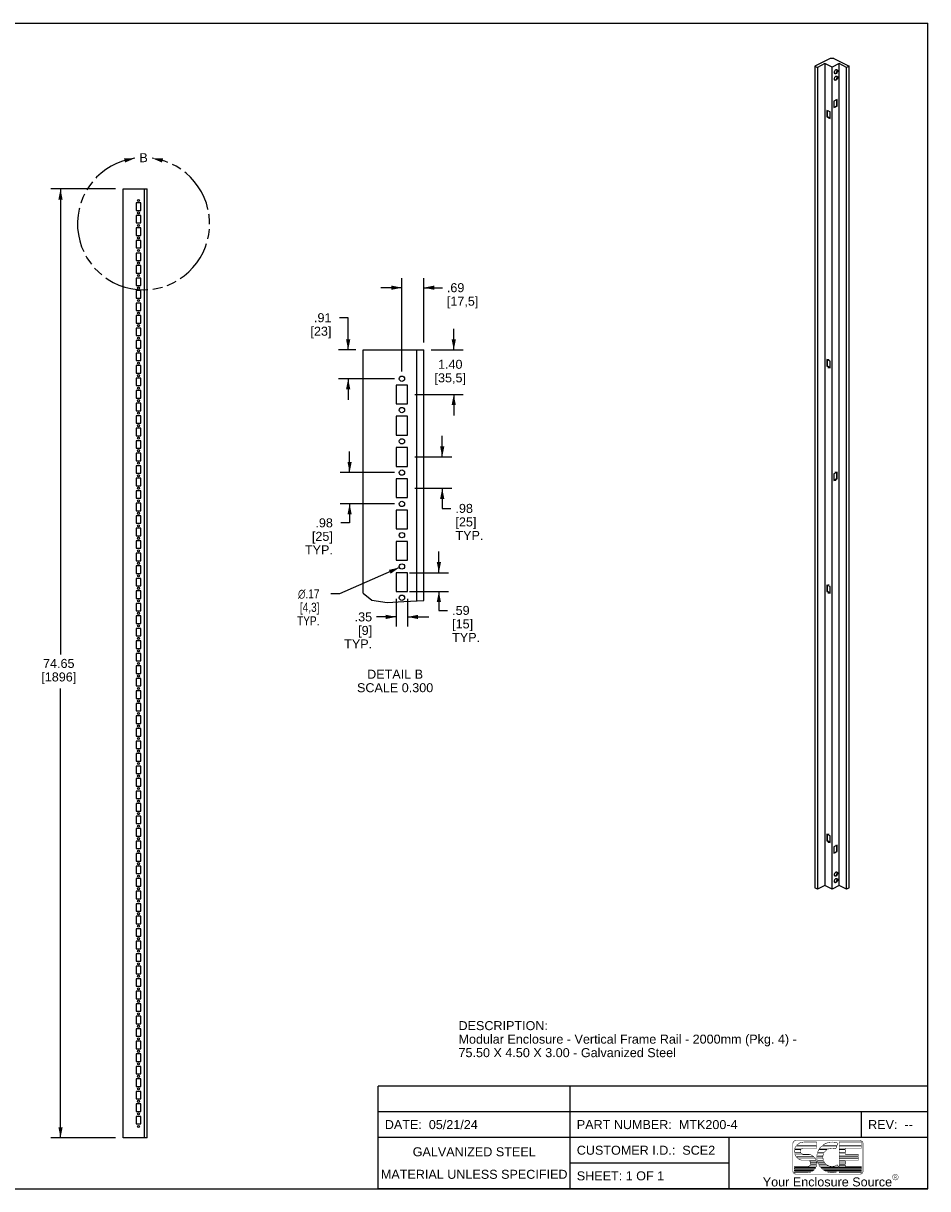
# Model space of a CAD drawing. Header units: inches. Extents: x 0 to 142, y 0 to 92.
# Tile 2 of 2: x 71 to 142, y 0 to 92. Entities that reach past the tile are written whole.
import ezdxf

# ---------------------------------------------------------------- set-up
doc = ezdxf.new("R2010")
doc.units = ezdxf.units.IN
doc.header["$LTSCALE"] = 7.791667
doc.header["$MEASUREMENT"] = 0
doc.linetypes.add('PHANTOM', pattern=[0.8, 0.45, -0.05, 0.1, -0.05, 0.1, -0.05])
doc.layers.get('0').update_dxf_attribs({"linetype": 'CONTINUOUS'})
doc.layers.add('DEFAULT_3', color=7, linetype='PHANTOM')
doc.styles.get("Standard").update_dxf_attribs({"font": 'arial.ttf'})
doc.styles.add('TEXTSTYLE_1', font='gdt', dxfattribs={"width": 0.8})
doc.styles.add('TEXTSTYLE_2', font='arial.ttf')
doc.dimstyles.new('DIMSTYLE_1', dxfattribs={"dimtxt": 0.708333, "dimasz": 0.833333, "dimexe": 0.09, "dimexo": 0.07, "dimgap": 0.0425, "dimtad": 0, "dimtih": 1, "dimtoh": 1, "dimzin": 4, "dimdsep": 46, "dimtxsty": 'Standard', "dimblk": '_FILLED', "dimblk1": '_FILLED', "dimblk2": '_FILLED', "dimcen": 0.09, "dimadec": 3, "dimazin": 1, "dimtfac": 1, "dimtdec": 3, "dimtofl": 0, "dimtmove": 0, "dimatfit": 3, "dimldrblk": '_FILLED', "dimfxl": 0, "dimtolj": 1, "dimtzin": 4, "dimarcsym": 0})
doc.dimstyles.new('DIMSTYLE_2', dxfattribs={"dimtxt": 0.708333, "dimasz": 0.833333, "dimexe": 0.09, "dimexo": 0.07, "dimgap": 0.0425, "dimtad": 0, "dimtih": 1, "dimtoh": 1, "dimlfac": 0.4, "dimzin": 4, "dimdsep": 46, "dimtxsty": 'Standard', "dimblk": '_FILLED', "dimblk1": '_FILLED', "dimblk2": '_FILLED', "dimcen": 0.09, "dimadec": 3, "dimazin": 1, "dimtfac": 1, "dimtdec": 3, "dimtofl": 0, "dimtmove": 0, "dimatfit": 3, "dimldrblk": '_FILLED', "dimfxl": 0, "dimtolj": 1, "dimtzin": 4, "dimarcsym": 0})
doc.dimstyles.new('DIMSTYLE_3', dxfattribs={"dimtxt": 0.708333, "dimasz": 0.833333, "dimexe": 0.09, "dimexo": 0.07, "dimgap": 0.09, "dimtad": 0, "dimtih": 1, "dimtoh": 1, "dimlfac": 0.4, "dimzin": 4, "dimdsep": 46, "dimtxsty": 'Standard', "dimblk": '_FILLED', "dimblk1": '_FILLED', "dimblk2": '_FILLED', "dimcen": 0.09, "dimadec": 3, "dimazin": 1, "dimtfac": 1, "dimtdec": 3, "dimtofl": 0, "dimtmove": 0, "dimatfit": 1, "dimldrblk": '_FILLED', "dimfxl": 0, "dimtolj": 1, "dimtzin": 4, "dimarcsym": 0})

# ---------------------------------------------------------------- blocks, each defined once
blk = doc.blocks.new('_FILLED')
at = {"color": 0, "linetype": 'ByBlock'}
blk.add_solid([(0, 0), (-1, 0.2), (-1, -0.2)], dxfattribs=at)
blk = doc.blocks.new('*D14')
at = {"color": 2, "linetype": 'Continuous'}
for p, q in [((77.78, 78.638), (72.697, 78.638)), ((73.447, 78.638), (73.447, 42.024)), ((73.447, 3.993), (73.447, 39.347)), ((77.78, 3.993), (72.697, 3.993))]:
    blk.add_line(p, q, dxfattribs=at)
at = {"color": 2, "linetype": 'Continuous', "xscale": 0.8333333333, "yscale": 0.8333333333, "zscale": 0.8333333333}
for p, rotation in [((73.447, 78.638), 90), ((73.447, 3.993), 270)]:
    blk.add_blockref('_FILLED', p, dxfattribs=dict(at, rotation=rotation))
at = {"color": 2, "linetype": 'Continuous', "insert": (73.31, 41.67), "char_height": 0.7083, "width": 2.74907, "attachment_point": 2, "line_spacing_factor": 0.9}
blk.add_mtext('74.65\\P[1896]', dxfattribs=at)
blk = doc.blocks.new('*D20')
at = {"color": 2, "linetype": 'Continuous'}
for p, q in [((96.076, 68.51), (95.389, 68.51)), ((96.076, 65.971), (96.076, 68.51)), ((96.67, 65.971), (95.326, 65.971)), ((99.722, 63.707), (95.326, 63.707)), ((96.076, 63.707), (96.076, 62.04))]:
    blk.add_line(p, q, dxfattribs=at)
at = {"color": 2, "linetype": 'Continuous', "xscale": 0.8333333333, "yscale": 0.8333333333, "zscale": 0.8333333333}
for p, rotation in [((96.076, 65.971), 270), ((96.076, 63.707), 90)]:
    blk.add_blockref('_FILLED', p, dxfattribs=dict(at, rotation=rotation))
at = {"color": 2, "linetype": 'Continuous', "insert": (94.761, 68.864), "char_height": 0.7083, "width": 1.64839, "attachment_point": 3, "line_spacing_factor": 0.9}
blk.add_mtext('.91\\P[23]', dxfattribs=at)
blk = doc.blocks.new('*D21')
at = {"color": 2, "linetype": 'Continuous'}
for p, q in [((96.188, 56.325), (96.188, 57.992)), ((99.722, 56.325), (95.438, 56.325)), ((99.722, 53.864), (95.438, 53.864)), ((96.188, 53.864), (96.188, 52.375)), ((96.188, 52.375), (95.501, 52.375))]:
    blk.add_line(p, q, dxfattribs=at)
at = {"color": 2, "linetype": 'Continuous', "xscale": 0.8333333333, "yscale": 0.8333333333, "zscale": 0.8333333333}
for p, rotation in [((96.188, 56.325), 270), ((96.188, 53.864), 90)]:
    blk.add_blockref('_FILLED', p, dxfattribs=dict(at, rotation=rotation))
at = {"color": 2, "linetype": 'Continuous', "insert": (94.873, 52.729), "char_height": 0.7083, "width": 2.19346, "attachment_point": 3, "line_spacing_factor": 0.9}
blk.add_mtext('.98\\P[25]\\PTYP.', dxfattribs=at)
blk = doc.blocks.new('*D22')
at = {"color": 2, "linetype": 'Continuous'}
for p, q in [((100.113, 48.859), (95.407, 46.792)), ((95.407, 46.792), (94.72, 46.792))]:
    blk.add_line(p, q, dxfattribs=at)
at = {"color": 2, "linetype": 'Continuous', "xscale": 0.8333333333, "yscale": 0.8333333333, "zscale": 0.8333333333, "rotation": 23.71555036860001}
blk.add_blockref('_FILLED', (100.113, 48.859), dxfattribs=at)
at = {"color": 2, "linetype": 'Continuous', "insert": (93.818, 47.146), "char_height": 0.70833, "width": 2.31898, "attachment_point": 3, "line_spacing_factor": 0.9, "style": 'TEXTSTYLE_1'}
blk.add_mtext('{\\fgdt;n}\\fArial;.17\\P[4,3]\\PTYP.', dxfattribs=at)
blk = doc.blocks.new('*D23')
at = {"color": 2, "linetype": 'Continuous'}
for p, q in [((100.305, 64.29), (100.305, 71.62)), ((102.027, 66.554), (102.027, 71.62)), ((100.305, 70.87), (98.638, 70.87)), ((102.027, 70.87), (103.486, 70.87))]:
    blk.add_line(p, q, dxfattribs=at)
at = {"color": 2, "linetype": 'Continuous', "xscale": 0.8333333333, "yscale": 0.8333333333, "zscale": 0.8333333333}
blk.add_blockref('_FILLED', (100.305, 70.87), dxfattribs=at)
at = {"color": 2, "linetype": 'Continuous', "xscale": 0.8333333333, "yscale": 0.8333333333, "zscale": 0.8333333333, "rotation": 180}
blk.add_blockref('_FILLED', (102.027, 70.87), dxfattribs=at)
at = {"color": 2, "linetype": 'Continuous', "insert": (103.84, 71.225), "char_height": 0.7083, "width": 2.47258, "attachment_point": 1, "line_spacing_factor": 0.9}
blk.add_mtext('.69\\P[17,5]', dxfattribs=at)
blk = doc.blocks.new('*D24')
at = {"color": 2, "linetype": 'Continuous'}
for p, q in [((104.381, 65.971), (104.381, 67.637)), ((102.611, 65.971), (105.131, 65.971)), ((101.331, 62.477), (105.131, 62.477)), ((104.381, 62.477), (104.381, 60.81))]:
    blk.add_line(p, q, dxfattribs=at)
at = {"color": 2, "linetype": 'Continuous', "xscale": 0.8333333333, "yscale": 0.8333333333, "zscale": 0.8333333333}
for p, rotation in [((104.381, 65.971), 270), ((104.381, 62.477), 90)]:
    blk.add_blockref('_FILLED', p, dxfattribs=dict(at, rotation=rotation))
at = {"color": 2, "linetype": 'Continuous', "insert": (104.107, 65.198), "char_height": 0.7083, "width": 2.47258, "attachment_point": 2, "line_spacing_factor": 0.9}
blk.add_mtext('1.40\\P[35,5]', dxfattribs=at)
blk = doc.blocks.new('*D25')
at = {"color": 2, "linetype": 'Continuous'}
for p, q in [((103.475, 57.555), (103.475, 59.222)), ((101.331, 57.555), (104.225, 57.555)), ((101.331, 55.095), (104.225, 55.095)), ((103.475, 55.095), (103.475, 53.51)), ((103.475, 53.51), (104.162, 53.51))]:
    blk.add_line(p, q, dxfattribs=at)
at = {"color": 2, "linetype": 'Continuous', "xscale": 0.8333333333, "yscale": 0.8333333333, "zscale": 0.8333333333}
for p, rotation in [((103.475, 57.555), 270), ((103.475, 55.095), 90)]:
    blk.add_blockref('_FILLED', p, dxfattribs=dict(at, rotation=rotation))
at = {"color": 2, "linetype": 'Continuous', "insert": (104.516, 53.864), "char_height": 0.7083, "width": 2.19346, "attachment_point": 1, "line_spacing_factor": 0.9}
blk.add_mtext('.98\\P[25]\\PTYP.', dxfattribs=at)
blk = doc.blocks.new('*D26')
at = {"color": 2, "linetype": 'Continuous'}
for p, q in [((103.213, 48.451), (103.213, 50.118)), ((100.888, 48.451), (103.963, 48.451)), ((100.888, 46.975), (103.963, 46.975)), ((103.213, 46.975), (103.213, 45.485)), ((103.213, 45.485), (103.901, 45.485))]:
    blk.add_line(p, q, dxfattribs=at)
at = {"color": 2, "linetype": 'Continuous', "xscale": 0.8333333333, "yscale": 0.8333333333, "zscale": 0.8333333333}
for p, rotation in [((103.213, 48.451), 270), ((103.213, 46.975), 90)]:
    blk.add_blockref('_FILLED', p, dxfattribs=dict(at, rotation=rotation))
at = {"color": 2, "linetype": 'Continuous', "insert": (104.255, 45.84), "char_height": 0.7083, "width": 2.19346, "attachment_point": 1, "line_spacing_factor": 0.9}
blk.add_mtext('.59\\P[15]\\PTYP.', dxfattribs=at)
blk = doc.blocks.new('*D27')
at = {"color": 2, "linetype": 'Continuous'}
for p, q in [((99.862, 46.391), (99.862, 44.225)), ((100.748, 46.391), (100.748, 44.225)), ((99.862, 44.975), (98.317, 44.975)), ((100.748, 44.975), (102.414, 44.975))]:
    blk.add_line(p, q, dxfattribs=at)
at = {"color": 2, "linetype": 'Continuous', "xscale": 0.8333333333, "yscale": 0.8333333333, "zscale": 0.8333333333}
blk.add_blockref('_FILLED', (99.862, 44.975), dxfattribs=at)
at = {"color": 2, "linetype": 'Continuous', "xscale": 0.8333333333, "yscale": 0.8333333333, "zscale": 0.8333333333, "rotation": 180}
blk.add_blockref('_FILLED', (100.748, 44.975), dxfattribs=at)
at = {"color": 2, "linetype": 'Continuous', "insert": (97.963, 45.329), "char_height": 0.7083, "width": 2.19346, "attachment_point": 3, "line_spacing_factor": 0.9}
blk.add_mtext('.35\\P[9]\\PTYP.', dxfattribs=at)

msp = doc.modelspace()

# ---------------------------------------------------------------- linework, layer by layer
at = {"color": 7, "linetype": 'Continuous'}
for p, q in [((0, 91.667), (141.667, 91.667)), ((141.667, 0), (141.667, 91.667)), ((133.987, 88.904), (132.79, 88.305)), ((132.79, 88.305), (132.79, 23.66)), ((132.79, 88.305), (132.998, 88.201)), ((133.583, 88.493), (132.998, 88.201)), ((132.998, 88.201), (132.998, 23.556)), ((133.583, 88.493), (133.583, 23.848)), ((134.14, 88.215), (133.583, 88.493)), ((134.293, 88.904), (133.987, 88.904)), ((134.697, 88.493), (134.14, 88.215)), ((134.14, 23.57), (134.14, 88.215)), ((134.293, 88.904), (135.49, 88.305)), ((134.505, 88.024), (134.531, 88.017)), ((134.697, 23.848), (134.697, 88.493)), ((135.281, 88.201), (134.697, 88.493)), ((135.49, 88.305), (135.281, 88.201)), ((135.281, 23.556), (135.281, 88.201)), ((135.49, 23.66), (135.49, 88.305)), ((134.33, 87.762), (134.326, 87.796)), ((134.33, 87.251), (134.326, 87.285)), ((134.446, 87.74), (134.472, 87.764)), ((134.446, 87.228), (134.472, 87.252)), ((134.505, 87.513), (134.531, 87.506)), ((134.543, 85.672), (134.293, 85.546)), ((134.293, 85.546), (134.293, 85.035)), ((134.51, 85.177), (134.51, 85.655)), ((134.543, 85.16), (134.543, 85.672)), ((133.736, 84.819), (133.736, 84.308)), ((133.987, 84.694), (133.736, 84.819)), ((133.77, 84.803), (133.77, 84.325)), ((133.987, 84.183), (133.987, 84.694)), ((134.293, 85.068), (134.51, 85.177)), ((134.293, 85.035), (134.543, 85.16)), ((134.543, 85.16), (134.51, 85.177)), ((133.77, 84.325), (133.736, 84.308)), ((133.736, 84.308), (133.987, 84.183)), ((133.77, 84.325), (133.987, 84.216)), ((78.364, 3.993), (78.364, 78.638)), ((78.364, 78.638), (80.273, 78.638)), ((80.057, 3.993), (80.057, 78.638)), ((80.273, 3.993), (80.273, 78.638)), ((79.407, 77.536), (79.407, 76.945)), ((79.761, 77.536), (79.407, 77.536)), ((79.761, 76.945), (79.761, 77.536)), ((79.407, 76.945), (79.761, 76.945)), ((79.407, 76.552), (79.407, 75.961)), ((79.761, 76.552), (79.407, 76.552)), ((79.761, 75.961), (79.761, 76.552)), ((79.407, 75.961), (79.761, 75.961)), ((79.407, 75.567), (79.407, 74.977)), ((79.761, 75.567), (79.407, 75.567)), ((79.761, 74.977), (79.761, 75.567)), ((79.407, 74.977), (79.761, 74.977)), ((79.407, 74.583), (79.407, 73.993)), ((79.761, 74.583), (79.407, 74.583)), ((79.761, 73.993), (79.761, 74.583)), ((79.407, 73.993), (79.761, 73.993)), ((79.407, 73.599), (79.407, 73.008)), ((79.761, 73.599), (79.407, 73.599)), ((79.761, 73.008), (79.761, 73.599)), ((79.407, 73.008), (79.761, 73.008)), ((79.407, 72.615), (79.407, 72.024)), ((79.761, 72.615), (79.407, 72.615)), ((79.761, 72.024), (79.761, 72.615)), ((79.407, 72.024), (79.761, 72.024)), ((79.407, 71.63), (79.407, 71.04)), ((79.761, 71.63), (79.407, 71.63)), ((79.761, 71.04), (79.761, 71.63)), ((79.407, 71.04), (79.761, 71.04)), ((79.407, 70.646), (79.407, 70.056)), ((79.761, 70.646), (79.407, 70.646)), ((79.761, 70.056), (79.761, 70.646)), ((79.407, 70.056), (79.761, 70.056)), ((79.407, 69.662), (79.407, 69.071)), ((79.761, 69.662), (79.407, 69.662)), ((79.407, 69.071), (79.761, 69.071)), ((79.761, 69.071), (79.761, 69.662)), ((79.407, 68.678), (79.407, 68.087)), ((79.761, 68.678), (79.407, 68.678)), ((79.407, 68.087), (79.761, 68.087)), ((79.761, 68.087), (79.761, 68.678)), ((79.407, 67.693), (79.407, 67.103)), ((79.761, 67.693), (79.407, 67.693)), ((79.407, 67.103), (79.761, 67.103)), ((79.761, 67.103), (79.761, 67.693)), ((79.407, 66.709), (79.407, 66.119)), ((79.761, 66.709), (79.407, 66.709)), ((79.407, 66.119), (79.761, 66.119)), ((79.761, 66.119), (79.761, 66.709)), ((79.407, 65.725), (79.407, 65.134)), ((79.761, 65.725), (79.407, 65.725)), ((79.407, 65.134), (79.761, 65.134)), ((79.761, 65.134), (79.761, 65.725)), ((97.254, 46.843), (97.254, 65.971)), ((97.254, 65.971), (102.027, 65.971)), ((101.487, 46.238), (101.487, 65.971)), ((102.027, 46.262), (102.027, 65.971)), ((133.736, 65.214), (133.736, 64.703)), ((133.987, 65.089), (133.736, 65.214)), ((133.77, 65.198), (133.77, 64.72)), ((133.987, 64.578), (133.987, 65.089)), ((79.407, 64.741), (79.407, 64.15)), ((79.761, 64.741), (79.407, 64.741)), ((79.761, 64.15), (79.761, 64.741)), ((133.77, 64.72), (133.736, 64.703)), ((133.736, 64.703), (133.987, 64.578)), ((133.77, 64.72), (133.987, 64.611)), ((79.407, 64.15), (79.761, 64.15)), ((79.407, 63.756), (79.407, 63.166)), ((79.761, 63.756), (79.407, 63.756)), ((79.761, 63.166), (79.761, 63.756)), ((79.407, 63.166), (79.761, 63.166)), ((79.407, 62.772), (79.407, 62.182)), ((79.761, 62.772), (79.407, 62.772)), ((79.761, 62.182), (79.761, 62.772)), ((99.862, 63.215), (99.862, 61.738)), ((100.748, 63.215), (99.862, 63.215)), ((100.748, 61.738), (100.748, 63.215)), ((79.407, 62.182), (79.761, 62.182)), ((79.407, 61.788), (79.407, 61.197)), ((79.761, 61.788), (79.407, 61.788)), ((79.761, 61.197), (79.761, 61.788)), ((99.862, 61.738), (100.748, 61.738)), ((79.407, 61.197), (79.761, 61.197)), ((79.407, 60.804), (79.407, 60.213)), ((79.761, 60.804), (79.407, 60.804)), ((79.761, 60.213), (79.761, 60.804)), ((99.862, 60.754), (99.862, 59.278)), ((100.748, 60.754), (99.862, 60.754)), ((100.748, 59.278), (100.748, 60.754)), ((79.407, 60.213), (79.761, 60.213)), ((79.407, 59.819), (79.407, 59.229)), ((79.761, 59.819), (79.407, 59.819)), ((79.761, 59.229), (79.761, 59.819)), ((79.407, 59.229), (79.761, 59.229)), ((79.407, 58.835), (79.407, 58.245)), ((79.761, 58.835), (79.407, 58.835)), ((79.761, 58.245), (79.761, 58.835)), ((99.862, 59.278), (100.748, 59.278)), ((79.407, 58.245), (79.761, 58.245)), ((79.407, 57.851), (79.407, 57.26)), ((79.761, 57.851), (79.407, 57.851)), ((79.761, 57.26), (79.761, 57.851)), ((99.862, 58.294), (99.862, 56.817)), ((100.748, 58.294), (99.862, 58.294)), ((100.748, 56.817), (100.748, 58.294)), ((79.407, 57.26), (79.761, 57.26)), ((79.407, 56.867), (79.407, 56.276)), ((79.761, 56.867), (79.407, 56.867)), ((79.761, 56.276), (79.761, 56.867)), ((79.407, 56.276), (79.761, 56.276)), ((99.862, 56.817), (100.748, 56.817)), ((134.543, 56.35), (134.293, 56.224)), ((134.293, 56.224), (134.293, 55.713)), ((134.51, 55.855), (134.51, 56.333)), ((134.543, 55.838), (134.543, 56.35)), ((79.407, 55.882), (79.407, 55.292)), ((79.761, 55.882), (79.407, 55.882)), ((79.407, 55.292), (79.761, 55.292)), ((79.761, 55.292), (79.761, 55.882)), ((100.748, 55.833), (99.862, 55.833)), ((99.862, 55.833), (99.862, 54.357)), ((100.748, 54.357), (100.748, 55.833)), ((134.293, 55.746), (134.51, 55.855)), ((134.293, 55.713), (134.543, 55.838)), ((134.543, 55.838), (134.51, 55.855)), ((79.407, 54.898), (79.407, 54.308)), ((79.761, 54.898), (79.407, 54.898)), ((79.407, 54.308), (79.761, 54.308)), ((79.761, 54.308), (79.761, 54.898)), ((99.862, 54.357), (100.748, 54.357)), ((79.407, 53.914), (79.407, 53.323)), ((79.761, 53.914), (79.407, 53.914)), ((79.407, 53.323), (79.761, 53.323)), ((79.761, 53.323), (79.761, 53.914)), ((100.748, 53.372), (99.862, 53.372)), ((99.862, 53.372), (99.862, 51.896)), ((100.748, 51.896), (100.748, 53.372)), ((79.407, 52.93), (79.407, 52.339)), ((79.761, 52.93), (79.407, 52.93)), ((79.407, 52.339), (79.761, 52.339)), ((79.761, 52.339), (79.761, 52.93)), ((79.407, 51.945), (79.407, 51.355)), ((79.761, 51.945), (79.407, 51.945)), ((79.407, 51.355), (79.761, 51.355)), ((79.761, 51.355), (79.761, 51.945)), ((99.862, 51.896), (100.748, 51.896)), ((79.407, 50.961), (79.407, 50.371)), ((79.761, 50.961), (79.407, 50.961)), ((79.761, 50.371), (79.761, 50.961)), ((100.748, 50.912), (99.862, 50.912)), ((99.862, 50.912), (99.862, 49.435)), ((100.748, 49.435), (100.748, 50.912)), ((79.407, 50.371), (79.761, 50.371)), ((79.407, 49.977), (79.407, 49.386)), ((79.761, 49.977), (79.407, 49.977)), ((79.761, 49.386), (79.761, 49.977)), ((79.407, 49.386), (79.761, 49.386)), ((79.407, 48.993), (79.407, 48.402)), ((79.761, 48.993), (79.407, 48.993)), ((79.761, 48.402), (79.761, 48.993)), ((99.862, 49.435), (100.748, 49.435)), ((79.407, 48.402), (79.761, 48.402)), ((79.407, 48.008), (79.407, 47.418)), ((79.761, 48.008), (79.407, 48.008)), ((79.761, 47.418), (79.761, 48.008)), ((100.748, 48.451), (99.862, 48.451)), ((99.862, 48.451), (99.862, 46.975)), ((100.748, 46.975), (100.748, 48.451)), ((79.407, 47.418), (79.761, 47.418)), ((79.407, 47.024), (79.407, 46.434)), ((79.761, 47.024), (79.407, 47.024)), ((79.761, 46.434), (79.761, 47.024)), ((97.254, 46.843), (97.933, 46.304)), ((99.862, 46.975), (100.748, 46.975)), ((133.987, 47.359), (133.736, 47.485)), ((133.736, 47.485), (133.736, 46.973)), ((133.736, 46.973), (133.77, 46.99)), ((133.736, 46.973), (133.987, 46.848)), ((133.77, 47.468), (133.77, 46.99)), ((133.77, 46.99), (133.987, 46.881)), ((133.987, 46.848), (133.987, 47.359)), ((79.407, 46.434), (79.761, 46.434)), ((79.407, 46.04), (79.407, 45.449)), ((79.761, 46.04), (79.407, 46.04)), ((79.761, 45.449), (79.761, 46.04)), ((97.933, 46.304), (99.155, 46.104)), ((99.155, 46.104), (100.45, 46.193)), ((100.45, 46.193), (102.027, 46.262)), ((79.407, 45.449), (79.761, 45.449)), ((79.407, 45.056), (79.407, 44.465)), ((79.761, 45.056), (79.407, 45.056)), ((79.761, 44.465), (79.761, 45.056)), ((79.407, 44.465), (79.761, 44.465)), ((79.407, 44.071), (79.407, 43.481)), ((79.761, 44.071), (79.407, 44.071)), ((79.761, 43.481), (79.761, 44.071)), ((79.407, 43.481), (79.761, 43.481)), ((79.407, 43.087), (79.407, 42.497)), ((79.761, 43.087), (79.407, 43.087)), ((79.761, 42.497), (79.761, 43.087)), ((79.407, 42.497), (79.761, 42.497)), ((79.407, 42.103), (79.407, 41.512)), ((79.761, 42.103), (79.407, 42.103)), ((79.407, 41.512), (79.761, 41.512)), ((79.761, 41.512), (79.761, 42.103)), ((79.407, 41.119), (79.407, 40.528)), ((79.761, 41.119), (79.407, 41.119)), ((79.407, 40.528), (79.761, 40.528)), ((79.761, 40.528), (79.761, 41.119)), ((79.407, 40.134), (79.407, 39.544)), ((79.761, 40.134), (79.407, 40.134)), ((79.407, 39.544), (79.761, 39.544)), ((79.761, 39.544), (79.761, 40.134)), ((79.761, 39.15), (79.407, 39.15)), ((79.407, 39.15), (79.407, 38.559)), ((79.407, 38.559), (79.761, 38.559)), ((79.761, 38.559), (79.761, 39.15)), ((79.761, 38.166), (79.407, 38.166)), ((79.407, 38.166), (79.407, 37.575)), ((79.761, 37.575), (79.761, 38.166)), ((79.407, 37.575), (79.761, 37.575)), ((79.761, 37.182), (79.407, 37.182)), ((79.407, 37.182), (79.407, 36.591)), ((79.761, 36.591), (79.761, 37.182)), ((79.407, 36.591), (79.761, 36.591)), ((79.761, 36.197), (79.407, 36.197)), ((79.407, 36.197), (79.407, 35.607)), ((79.761, 35.607), (79.761, 36.197)), ((79.407, 35.607), (79.761, 35.607)), ((79.761, 35.213), (79.407, 35.213)), ((79.407, 35.213), (79.407, 34.622)), ((79.761, 34.622), (79.761, 35.213)), ((79.407, 34.622), (79.761, 34.622)), ((79.761, 34.229), (79.407, 34.229)), ((79.407, 34.229), (79.407, 33.638)), ((79.761, 33.638), (79.761, 34.229)), ((79.407, 33.638), (79.761, 33.638)), ((79.761, 33.245), (79.407, 33.245)), ((79.407, 33.245), (79.407, 32.654)), ((79.761, 32.654), (79.761, 33.245)), ((79.407, 32.654), (79.761, 32.654)), ((79.761, 32.26), (79.407, 32.26)), ((79.407, 32.26), (79.407, 31.67)), ((79.761, 31.67), (79.761, 32.26)), ((79.407, 31.67), (79.761, 31.67)), ((79.761, 31.276), (79.407, 31.276)), ((79.407, 31.276), (79.407, 30.685)), ((79.761, 30.685), (79.761, 31.276)), ((79.407, 30.685), (79.761, 30.685)), ((79.761, 30.292), (79.407, 30.292)), ((79.407, 30.292), (79.407, 29.701)), ((79.761, 29.701), (79.761, 30.292)), ((79.407, 29.701), (79.761, 29.701)), ((79.761, 29.308), (79.407, 29.308)), ((79.407, 29.308), (79.407, 28.717)), ((79.407, 28.717), (79.761, 28.717)), ((79.761, 28.717), (79.761, 29.308)), ((79.761, 28.323), (79.407, 28.323)), ((79.407, 28.323), (79.407, 27.733)), ((79.407, 27.733), (79.761, 27.733)), ((79.761, 27.733), (79.761, 28.323)), ((133.987, 27.755), (133.736, 27.88)), ((133.736, 27.88), (133.736, 27.368)), ((133.77, 27.863), (133.77, 27.385)), ((133.987, 27.243), (133.987, 27.755)), ((79.761, 27.339), (79.407, 27.339)), ((79.407, 27.339), (79.407, 26.748)), ((79.407, 26.748), (79.761, 26.748)), ((79.761, 26.748), (79.761, 27.339)), ((133.736, 27.368), (133.77, 27.385)), ((133.736, 27.368), (133.987, 27.243)), ((133.77, 27.385), (133.987, 27.277)), ((134.543, 27.027), (134.293, 26.902)), ((134.293, 26.902), (134.293, 26.391)), ((134.51, 26.533), (134.51, 27.011)), ((134.543, 26.516), (134.543, 27.027)), ((79.761, 26.355), (79.407, 26.355)), ((79.407, 26.355), (79.407, 25.764)), ((79.407, 25.764), (79.761, 25.764)), ((79.761, 25.764), (79.761, 26.355)), ((134.293, 26.424), (134.51, 26.533)), ((134.293, 26.391), (134.543, 26.516)), ((134.543, 26.516), (134.51, 26.533)), ((79.761, 25.371), (79.407, 25.371)), ((79.407, 25.371), (79.407, 24.78)), ((79.407, 24.78), (79.761, 24.78)), ((79.761, 24.78), (79.761, 25.371)), ((134.505, 24.914), (134.531, 24.907)), ((79.761, 24.386), (79.407, 24.386)), ((79.407, 24.386), (79.407, 23.796)), ((79.761, 23.796), (79.761, 24.386)), ((133.583, 23.848), (132.998, 23.556)), ((134.14, 23.57), (133.583, 23.848)), ((134.697, 23.848), (134.14, 23.57)), ((134.33, 24.652), (134.326, 24.686)), ((134.33, 24.14), (134.326, 24.174)), ((134.446, 24.629), (134.472, 24.653)), ((134.446, 24.118), (134.472, 24.142)), ((134.505, 24.402), (134.531, 24.395)), ((135.281, 23.556), (134.697, 23.848)), ((79.407, 23.796), (79.761, 23.796)), ((79.761, 23.402), (79.407, 23.402)), ((79.407, 23.402), (79.407, 22.811)), ((79.761, 22.811), (79.761, 23.402)), ((132.998, 23.556), (132.79, 23.66)), ((135.49, 23.66), (135.281, 23.556)), ((79.407, 22.811), (79.761, 22.811)), ((79.761, 22.418), (79.407, 22.418)), ((79.407, 22.418), (79.407, 21.827)), ((79.761, 21.827), (79.761, 22.418)), ((79.407, 21.827), (79.761, 21.827)), ((79.761, 21.434), (79.407, 21.434)), ((79.407, 21.434), (79.407, 20.843)), ((79.761, 20.843), (79.761, 21.434)), ((79.407, 20.843), (79.761, 20.843)), ((79.761, 20.449), (79.407, 20.449)), ((79.407, 20.449), (79.407, 19.859)), ((79.761, 19.859), (79.761, 20.449)), ((79.407, 19.859), (79.761, 19.859)), ((79.761, 19.465), (79.407, 19.465)), ((79.407, 19.465), (79.407, 18.874)), ((79.761, 18.874), (79.761, 19.465)), ((79.407, 18.874), (79.761, 18.874)), ((79.761, 18.481), (79.407, 18.481)), ((79.407, 18.481), (79.407, 17.89)), ((79.761, 17.89), (79.761, 18.481)), ((79.407, 17.89), (79.761, 17.89)), ((79.761, 17.497), (79.407, 17.497)), ((79.407, 17.497), (79.407, 16.906)), ((79.761, 16.906), (79.761, 17.497)), ((79.407, 16.906), (79.761, 16.906)), ((79.761, 16.512), (79.407, 16.512)), ((79.407, 16.512), (79.407, 15.922)), ((79.761, 15.922), (79.761, 16.512)), ((79.407, 15.922), (79.761, 15.922)), ((79.761, 15.528), (79.407, 15.528)), ((79.407, 15.528), (79.407, 14.937)), ((79.407, 14.937), (79.761, 14.937)), ((79.761, 14.937), (79.761, 15.528)), ((79.761, 14.544), (79.407, 14.544)), ((79.407, 14.544), (79.407, 13.953)), ((79.407, 13.953), (79.761, 13.953)), ((79.761, 13.953), (79.761, 14.544)), ((79.761, 13.559), (79.407, 13.559)), ((79.407, 13.559), (79.407, 12.969)), ((79.407, 12.969), (79.761, 12.969)), ((79.761, 12.969), (79.761, 13.559)), ((79.761, 12.575), (79.407, 12.575)), ((79.407, 12.575), (79.407, 11.985)), ((79.407, 11.985), (79.761, 11.985)), ((79.761, 11.985), (79.761, 12.575)), ((79.761, 11.591), (79.407, 11.591)), ((79.407, 11.591), (79.407, 11)), ((79.407, 11), (79.761, 11)), ((79.761, 11), (79.761, 11.591)), ((79.761, 10.607), (79.407, 10.607)), ((79.407, 10.607), (79.407, 10.016)), ((79.761, 10.016), (79.761, 10.607)), ((79.407, 10.016), (79.761, 10.016)), ((79.761, 9.622), (79.407, 9.622)), ((79.407, 9.622), (79.407, 9.032)), ((79.761, 9.032), (79.761, 9.622)), ((79.407, 9.032), (79.761, 9.032)), ((79.761, 8.638), (79.407, 8.638)), ((79.407, 8.638), (79.407, 8.048)), ((79.761, 8.048), (79.761, 8.638)), ((79.407, 8.048), (79.761, 8.048)), ((79.761, 7.654), (79.407, 7.654)), ((79.407, 7.654), (79.407, 7.063)), ((79.761, 7.063), (79.761, 7.654)), ((79.407, 7.063), (79.761, 7.063)), ((79.761, 6.67), (79.407, 6.67)), ((79.407, 6.67), (79.407, 6.079)), ((79.761, 6.079), (79.761, 6.67)), ((79.407, 6.079), (79.761, 6.079)), ((79.761, 5.685), (79.407, 5.685)), ((79.407, 5.685), (79.407, 5.095)), ((79.761, 5.095), (79.761, 5.685)), ((79.407, 5.095), (79.761, 5.095)), ((80.273, 3.993), (78.364, 3.993)), ((0, 0), (141.667, 0))]:
    msp.add_line(p, q, dxfattribs=at)
at = {"color": 2, "linetype": 'Continuous'}
for p, q in [((141.667, 8.07), (98.438, 8.07)), ((98.438, 0), (98.438, 8.07)), ((113.542, 0), (113.542, 8.07)), ((141.667, 0), (141.667, 8.07)), ((141.667, 6.052), (98.438, 6.052)), ((136.458, 4.035), (136.458, 6.052)), ((141.667, 4.035), (98.438, 4.035)), ((126.042, 0), (126.042, 4.035)), ((126.042, 2.017), (113.542, 2.017)), ((141.667, 0), (98.438, 0))]:
    msp.add_line(p, q, dxfattribs=at)
at = {"color": 7, "linetype": 'Continuous'}
for points in [[(134.397, 87.97), (134.423, 87.994), (134.451, 88.012), (134.479, 88.022), (134.505, 88.024)], [(134.543, 87.938), (134.54, 87.972), (134.531, 88), (134.516, 88.021)], [(134.531, 88.017), (134.549, 88.004), (134.564, 87.983), (134.573, 87.956), (134.577, 87.922)], [(134.326, 87.796), (134.33, 87.834), (134.339, 87.87), (134.354, 87.907), (134.374, 87.94), (134.397, 87.97)], [(134.326, 87.285), (134.33, 87.322), (134.339, 87.359), (134.354, 87.395), (134.374, 87.429), (134.397, 87.459)], [(134.372, 87.701), (134.355, 87.714), (134.339, 87.735), (134.33, 87.762)], [(134.372, 87.189), (134.355, 87.202), (134.339, 87.224), (134.33, 87.251)], [(134.356, 87.713), (134.364, 87.71), (134.39, 87.712), (134.418, 87.722), (134.446, 87.74)], [(134.356, 87.201), (134.364, 87.199), (134.39, 87.201), (134.418, 87.211), (134.446, 87.228)], [(134.577, 87.922), (134.573, 87.884), (134.564, 87.848), (134.549, 87.812), (134.529, 87.778), (134.506, 87.748), (134.48, 87.724), (134.452, 87.706), (134.424, 87.696), (134.398, 87.694), (134.372, 87.701)], [(134.577, 87.41), (134.573, 87.373), (134.564, 87.336), (134.549, 87.3), (134.529, 87.266), (134.506, 87.237), (134.48, 87.212), (134.452, 87.195), (134.424, 87.184), (134.398, 87.182), (134.372, 87.189)], [(134.397, 87.459), (134.423, 87.483), (134.451, 87.501), (134.479, 87.511), (134.505, 87.513)], [(134.472, 87.764), (134.495, 87.793), (134.515, 87.827), (134.531, 87.864), (134.54, 87.901), (134.543, 87.938)], [(134.472, 87.252), (134.495, 87.282), (134.515, 87.316), (134.531, 87.353), (134.54, 87.389), (134.543, 87.427)], [(134.543, 87.427), (134.54, 87.461), (134.531, 87.488), (134.516, 87.509)], [(134.531, 87.506), (134.549, 87.493), (134.564, 87.472), (134.573, 87.444), (134.577, 87.41)], [(134.415, 85.693), (134.415, 85.695), (134.416, 85.697), (134.418, 85.698), (134.42, 85.699), (134.421, 85.698), (134.422, 85.696)], [(134.422, 85.696), (134.421, 85.693), (134.42, 85.692), (134.418, 85.69), (134.416, 85.69), (134.415, 85.691), (134.415, 85.693)], [(133.858, 84.844), (133.859, 84.846), (133.86, 84.846), (133.861, 84.846), (133.863, 84.845), (133.864, 84.843), (133.865, 84.84)], [(133.865, 84.84), (133.864, 84.838), (133.863, 84.837), (133.861, 84.838), (133.86, 84.839), (133.859, 84.841), (133.858, 84.844)], [(134.415, 85.011), (134.415, 85.013), (134.416, 85.015), (134.418, 85.017), (134.42, 85.017), (134.421, 85.016), (134.422, 85.014)], [(134.422, 85.014), (134.421, 85.012), (134.42, 85.01), (134.418, 85.008), (134.416, 85.008), (134.415, 85.009), (134.415, 85.011)], [(133.858, 84.162), (133.859, 84.164), (133.86, 84.165), (133.861, 84.164), (133.863, 84.163), (133.864, 84.161), (133.865, 84.158)], [(133.865, 84.158), (133.864, 84.156), (133.863, 84.155), (133.861, 84.156), (133.86, 84.157), (133.859, 84.159), (133.858, 84.162)], [(133.858, 65.239), (133.859, 65.241), (133.86, 65.242), (133.861, 65.241), (133.863, 65.24), (133.864, 65.238), (133.865, 65.235)], [(133.865, 65.235), (133.864, 65.233), (133.863, 65.232), (133.861, 65.233), (133.86, 65.234), (133.859, 65.236), (133.858, 65.239)], [(133.858, 64.557), (133.859, 64.559), (133.86, 64.56), (133.861, 64.559), (133.863, 64.558), (133.864, 64.556), (133.865, 64.553)], [(133.865, 64.553), (133.864, 64.551), (133.863, 64.551), (133.861, 64.551), (133.86, 64.552), (133.859, 64.554), (133.858, 64.557)], [(134.415, 56.37), (134.415, 56.373), (134.416, 56.375), (134.418, 56.376), (134.42, 56.377), (134.421, 56.376), (134.422, 56.374)], [(134.422, 56.374), (134.421, 56.371), (134.42, 56.369), (134.418, 56.368), (134.416, 56.368), (134.415, 56.368), (134.415, 56.37)], [(134.415, 55.689), (134.415, 55.691), (134.416, 55.693), (134.418, 55.694), (134.42, 55.695), (134.421, 55.694), (134.422, 55.692)], [(134.422, 55.692), (134.421, 55.689), (134.42, 55.688), (134.418, 55.686), (134.416, 55.686), (134.415, 55.687), (134.415, 55.689)], [(133.858, 47.509), (133.859, 47.511), (133.86, 47.512), (133.861, 47.512), (133.863, 47.51), (133.864, 47.508), (133.865, 47.506)], [(133.865, 47.506), (133.864, 47.504), (133.863, 47.503), (133.861, 47.503), (133.86, 47.505), (133.859, 47.507), (133.858, 47.509)], [(133.858, 46.827), (133.859, 46.829), (133.86, 46.83), (133.861, 46.83), (133.863, 46.828), (133.864, 46.826), (133.865, 46.824)], [(133.865, 46.824), (133.864, 46.822), (133.863, 46.821), (133.861, 46.821), (133.86, 46.823), (133.859, 46.825), (133.858, 46.827)], [(133.858, 27.904), (133.859, 27.906), (133.86, 27.907), (133.861, 27.907), (133.863, 27.905), (133.864, 27.903), (133.865, 27.901)], [(133.865, 27.901), (133.864, 27.899), (133.863, 27.898), (133.861, 27.898), (133.86, 27.9), (133.859, 27.902), (133.858, 27.904)], [(133.858, 27.222), (133.859, 27.224), (133.86, 27.225), (133.861, 27.225), (133.863, 27.223), (133.864, 27.221), (133.865, 27.219)], [(133.865, 27.219), (133.864, 27.217), (133.863, 27.216), (133.861, 27.216), (133.86, 27.218), (133.859, 27.22), (133.858, 27.222)], [(134.415, 27.048), (134.415, 27.051), (134.416, 27.053), (134.418, 27.054), (134.42, 27.055), (134.421, 27.054), (134.422, 27.052)], [(134.422, 27.052), (134.421, 27.049), (134.42, 27.047), (134.418, 27.046), (134.416, 27.046), (134.415, 27.046), (134.415, 27.048)], [(134.415, 26.366), (134.415, 26.369), (134.416, 26.371), (134.418, 26.372), (134.42, 26.373), (134.421, 26.372), (134.422, 26.37)], [(134.422, 26.37), (134.421, 26.367), (134.42, 26.365), (134.418, 26.364), (134.416, 26.364), (134.415, 26.364), (134.415, 26.366)], [(134.326, 24.686), (134.33, 24.723), (134.339, 24.76), (134.354, 24.796), (134.374, 24.83), (134.397, 24.859)], [(134.577, 24.811), (134.573, 24.773), (134.564, 24.737), (134.549, 24.701), (134.529, 24.667), (134.506, 24.637), (134.48, 24.613), (134.452, 24.595), (134.424, 24.585), (134.398, 24.583), (134.372, 24.59)], [(134.397, 24.859), (134.423, 24.884), (134.451, 24.901), (134.479, 24.912), (134.505, 24.914)], [(134.472, 24.653), (134.495, 24.683), (134.515, 24.717), (134.531, 24.753), (134.54, 24.79), (134.543, 24.828)], [(134.543, 24.828), (134.54, 24.861), (134.531, 24.889), (134.516, 24.91)], [(134.531, 24.907), (134.549, 24.894), (134.564, 24.872), (134.573, 24.845), (134.577, 24.811)], [(134.326, 24.174), (134.33, 24.212), (134.339, 24.248), (134.354, 24.284), (134.374, 24.318), (134.397, 24.348)], [(134.372, 24.59), (134.355, 24.603), (134.339, 24.624), (134.33, 24.652)], [(134.372, 24.078), (134.355, 24.091), (134.339, 24.113), (134.33, 24.14)], [(134.356, 24.602), (134.364, 24.6), (134.39, 24.601), (134.418, 24.612), (134.446, 24.629)], [(134.356, 24.09), (134.364, 24.088), (134.39, 24.09), (134.418, 24.1), (134.446, 24.118)], [(134.577, 24.299), (134.573, 24.262), (134.564, 24.226), (134.549, 24.189), (134.529, 24.156), (134.506, 24.126), (134.48, 24.102), (134.452, 24.084), (134.424, 24.073), (134.398, 24.071), (134.372, 24.078)], [(134.397, 24.348), (134.423, 24.372), (134.451, 24.39), (134.479, 24.4), (134.505, 24.402)], [(134.472, 24.142), (134.495, 24.171), (134.515, 24.205), (134.531, 24.242), (134.54, 24.279), (134.543, 24.316)], [(134.543, 24.316), (134.54, 24.35), (134.531, 24.377), (134.516, 24.399)], [(134.531, 24.395), (134.549, 24.382), (134.564, 24.361), (134.573, 24.333), (134.577, 24.299)]]:
    msp.add_lwpolyline(points, dxfattribs=at)
at = {"color": 2, "linetype": 'Continuous', "const_width": 0.0417}
for points in [[(131.3, 3.786, 0.414214), (131.06, 3.546)], [(134.617, 3.567, 0.272068), (133.411, 3.419)], [(136.58, 3.546, 0.415492), (136.34, 3.786)], [(131.19, 3.065, 0.081879), (131.189, 2.831)], [(131.202, 2.771, 0.089982), (131.308, 2.537)], [(131.31, 3.359, 0.090232), (131.203, 3.125)], [(131.692, 3.065, 0.260579), (131.69, 2.831)], [(131.736, 2.771, 0.191374), (131.9, 2.706)], [(131.9, 3.186, 0.185008), (131.74, 3.125)], [(132.98, 2.771, 0.049539), (132.943, 2.537)], [(133.101, 3.065, 0.053498), (132.998, 2.831)], [(133.339, 3.359, 0.064617), (133.138, 3.125)], [(133.489, 2.771, 0.084961), (133.424, 2.537)], [(133.741, 3.065, 0.113329), (133.52, 2.831)], [(134.427, 3.127, 0.209114), (133.85, 3.125)], [(131.339, 2.495, 0.170113), (131.743, 2.243)], [(132.684, 2.537, 0.176612), (132.221, 2.706)], [(132.221, 1.746, 0.298217), (132.441, 1.89)], [(132.458, 1.95, 0.287832), (132.357, 2.184)], [(132.893, 2.243, 0.105227), (132.73, 2.495)], [(132.886, 1.712, 0.064466), (132.934, 1.89)], [(132.94, 1.95, 0.082419), (132.913, 2.184)], [(132.941, 2.495, 0.05272), (132.962, 2.243)], [(132.974, 2.184, 0.051924), (133.058, 1.95)], [(133.088, 1.89, 0.044869), (133.208, 1.712)], [(133.421, 2.495, 0.088858), (133.456, 2.243)], [(133.478, 2.184, 0.099618), (133.639, 1.95)], [(133.709, 1.89, 0.32483), (134.555, 1.877)], [(131.06, 1.386, 0.414214), (131.3, 1.146)], [(132.221, 1.266, 0.102726), (132.507, 1.326)], [(132.617, 1.385, 0.048835), (132.726, 1.474)], [(132.78, 1.533, 0.049588), (132.859, 1.652)], [(133.259, 1.652, 0.03633), (133.386, 1.533)], [(133.467, 1.474, 0.036892), (133.62, 1.385)], [(133.768, 1.326, 0.196308), (134.514, 1.326)], [(134.662, 1.385, 0.009234), (134.701, 1.405)], [(136.34, 1.146, 0.414214), (136.58, 1.386)]]:
    msp.add_lwpolyline(points, format="xyb", dxfattribs=at)
for points in [[(131.3, 3.786), (136.341, 3.786)], [(131.893, 3.664), (131.6, 3.6)], [(131.601, 3.6), (131.893, 3.664)], [(131.9, 3.666), (132.941, 3.666)], [(132.941, 3.666), (132.941, 3.419)], [(134.701, 3.666), (136.46, 3.666)], [(134.701, 3.419), (134.701, 3.666)], [(136.46, 3.666), (136.46, 3.419)], [(131.06, 1.386), (131.06, 3.546)], [(131.19, 3.065), (131.692, 3.065)], [(131.69, 2.831), (131.189, 2.831)], [(131.202, 2.771), (131.736, 2.771)], [(131.74, 3.125), (131.203, 3.125)], [(131.31, 3.359), (132.941, 3.359)], [(132.941, 3.419), (131.357, 3.419)], [(131.6, 3.6), (131.358, 3.418)], [(131.358, 3.418), (131.601, 3.6)], [(132.941, 3.186), (131.9, 3.186)], [(132.941, 3.359), (132.941, 3.186)], [(132.98, 2.771), (133.489, 2.771)], [(133.52, 2.831), (132.998, 2.831)], [(133.101, 3.065), (133.741, 3.065)], [(133.85, 3.125), (133.138, 3.125)], [(133.339, 3.359), (134.527, 3.359)], [(134.553, 3.419), (133.411, 3.419)], [(134.427, 3.127), (134.527, 3.359)], [(134.553, 3.419), (134.617, 3.567)], [(134.701, 3.359), (136.46, 3.359)], [(136.46, 3.419), (134.701, 3.419)], [(134.701, 3.125), (134.701, 3.359)], [(135.181, 3.125), (134.701, 3.125)], [(134.701, 3.065), (135.181, 3.065)], [(134.701, 2.831), (134.701, 3.065)], [(135.181, 2.831), (134.701, 2.831)], [(134.701, 2.771), (135.181, 2.771)], [(134.701, 2.537), (134.701, 2.771)], [(136.46, 3.186), (135.181, 3.186)], [(135.181, 3.186), (135.181, 3.125)], [(135.181, 3.065), (135.181, 2.831)], [(135.181, 2.771), (135.181, 2.706)], [(136.46, 3.359), (136.46, 3.186)], [(136.58, 3.547), (136.58, 1.386)], [(131.235, 2.658), (132.463, 2.658)], [(132.684, 2.537), (131.308, 2.537)], [(131.339, 2.495), (132.73, 2.495)], [(131.508, 2.351), (132.836, 2.351)], [(132.893, 2.243), (131.743, 2.243)], [(131.9, 2.706), (132.222, 2.706)], [(132.357, 2.184), (132.913, 2.184)], [(132.93, 2.078), (132.436, 2.078)], [(132.441, 1.89), (132.934, 1.89)], [(132.458, 1.95), (132.94, 1.95)], [(132.941, 2.495), (133.421, 2.495)], [(133.424, 2.537), (132.943, 2.537)], [(132.947, 2.642), (133.438, 2.642)], [(132.947, 2.354), (133.431, 2.354)], [(133.456, 2.243), (132.962, 2.243)], [(132.974, 2.184), (133.478, 2.184)], [(133.005, 2.079), (133.539, 2.079)], [(133.058, 1.95), (133.639, 1.95)], [(133.088, 1.89), (133.709, 1.89)], [(134.555, 1.877), (134.671, 1.712)], [(134.702, 2.642), (136.218, 2.642)], [(136.22, 2.537), (134.701, 2.537)], [(134.701, 2.495), (136.22, 2.495)], [(134.701, 2.243), (134.701, 2.495)], [(134.702, 2.368), (136.218, 2.368)], [(136.22, 2.243), (134.701, 2.243)], [(134.701, 2.184), (135.181, 2.184)], [(134.701, 1.95), (134.701, 2.184)], [(134.702, 2.065), (135.178, 2.065)], [(134.701, 1.95), (135.181, 1.95)], [(134.701, 1.89), (135.181, 1.89)], [(134.701, 1.712), (134.701, 1.89)], [(135.181, 2.706), (136.22, 2.706)], [(135.181, 2.184), (135.181, 1.95)], [(135.181, 1.89), (135.181, 1.746)], [(136.22, 2.706), (136.22, 2.537)], [(136.22, 2.495), (136.22, 2.243)], [(131.18, 1.746), (132.221, 1.746)], [(131.18, 1.712), (131.18, 1.746)], [(132.886, 1.712), (131.18, 1.712)], [(131.18, 1.652), (132.859, 1.652)], [(131.18, 1.533), (131.18, 1.652)], [(131.18, 1.533), (132.78, 1.533)], [(131.18, 1.474), (132.726, 1.474)], [(131.18, 1.385), (131.18, 1.474)], [(132.617, 1.385), (131.18, 1.385)], [(131.18, 1.326), (132.507, 1.326)], [(131.18, 1.266), (131.18, 1.326)], [(131.18, 1.266), (132.221, 1.266)], [(131.181, 1.598), (132.83, 1.598)], [(131.181, 1.431), (132.683, 1.431)], [(136.34, 1.146), (131.3, 1.146)], [(132.916, 1.798), (132.369, 1.798)], [(133.142, 1.798), (133.864, 1.798)], [(134.671, 1.712), (133.208, 1.712)], [(133.259, 1.652), (136.46, 1.652)], [(133.344, 1.582), (136.442, 1.582)], [(133.386, 1.533), (136.46, 1.533)], [(133.467, 1.474), (136.46, 1.474)], [(133.575, 1.43), (136.464, 1.43)], [(134.662, 1.385), (133.62, 1.385)], [(133.768, 1.326), (134.514, 1.326)], [(134.702, 1.805), (135.185, 1.805)], [(136.46, 1.712), (134.701, 1.712)], [(134.701, 1.385), (134.701, 1.405)], [(136.46, 1.385), (134.701, 1.385)], [(134.701, 1.326), (136.46, 1.326)], [(134.701, 1.266), (134.701, 1.326)], [(136.46, 1.266), (134.701, 1.266)], [(135.181, 1.746), (136.46, 1.746)], [(136.46, 1.746), (136.46, 1.712)], [(136.46, 1.652), (136.46, 1.533)], [(136.46, 1.474), (136.46, 1.385)], [(136.46, 1.326), (136.46, 1.266)]]:
    msp.add_lwpolyline(points, dxfattribs=at)
at = {"color": 2, "linetype": 'Continuous', "const_width": 0.0292}
msp.add_lwpolyline([(138.899, 0.909, 1), (139.352, 0.909, 1)], format="xyb", close=True, dxfattribs=at)
at = {"color": 7, "linetype": 'Continuous'}
for centre, radius in [((79.584, 77.733), 0.0837), ((79.584, 76.748), 0.0837), ((79.584, 75.764), 0.0837), ((79.584, 74.78), 0.0837), ((79.584, 73.796), 0.0837), ((79.584, 72.811), 0.0837), ((79.584, 71.827), 0.0837), ((79.584, 70.843), 0.0837), ((79.584, 69.859), 0.0837), ((79.584, 68.874), 0.0837), ((79.584, 67.89), 0.0837), ((79.584, 66.906), 0.0837), ((79.584, 65.922), 0.0837), ((79.584, 64.937), 0.0837), ((79.584, 63.953), 0.0837), ((100.305, 63.707), 0.209), ((79.584, 62.969), 0.0837), ((79.584, 61.985), 0.0837), ((100.305, 61.246), 0.209), ((79.584, 61), 0.0837), ((79.584, 60.016), 0.0837), ((79.584, 59.032), 0.0837), ((100.305, 58.786), 0.209), ((79.584, 58.048), 0.0837), ((79.584, 57.063), 0.0837), ((79.584, 56.079), 0.0837), ((100.305, 56.325), 0.209), ((79.584, 55.095), 0.0837), ((79.584, 54.111), 0.0837), ((79.584, 53.126), 0.0837), ((100.305, 53.864), 0.209), ((79.584, 52.142), 0.0837), ((100.305, 51.404), 0.209), ((79.584, 51.158), 0.0837), ((79.584, 50.174), 0.0837), ((79.584, 49.189), 0.0837), ((100.305, 48.943), 0.209), ((79.584, 48.205), 0.0837), ((79.584, 47.221), 0.0837), ((79.584, 46.237), 0.0837), ((100.305, 46.483), 0.209), ((79.584, 45.252), 0.0837), ((79.584, 44.268), 0.0837), ((79.584, 43.284), 0.0837), ((79.584, 42.3), 0.0837), ((79.584, 41.315), 0.0837), ((79.584, 40.331), 0.0837), ((79.584, 39.347), 0.0837), ((79.584, 38.363), 0.0837), ((79.584, 37.378), 0.0837), ((79.584, 36.394), 0.0837), ((79.584, 35.41), 0.0837), ((79.584, 34.426), 0.0837), ((79.584, 33.441), 0.0837), ((79.584, 32.457), 0.0837), ((79.584, 31.473), 0.0837), ((79.584, 30.489), 0.0837), ((79.584, 29.504), 0.0837), ((79.584, 28.52), 0.0837), ((79.584, 27.536), 0.0837), ((79.584, 26.552), 0.0837), ((79.584, 25.567), 0.0837), ((79.584, 24.583), 0.0837), ((79.584, 23.599), 0.0837), ((79.584, 22.615), 0.0837), ((79.584, 21.63), 0.0837), ((79.584, 20.646), 0.0837), ((79.584, 19.662), 0.0837), ((79.584, 18.678), 0.0837), ((79.584, 17.693), 0.0837), ((79.584, 16.709), 0.0837), ((79.584, 15.725), 0.0837), ((79.584, 14.741), 0.0837), ((79.584, 13.756), 0.0837), ((79.584, 12.772), 0.0837), ((79.584, 11.788), 0.0837), ((79.584, 10.804), 0.0837), ((79.584, 9.819), 0.0837), ((79.584, 8.835), 0.0837), ((79.584, 7.851), 0.0837), ((79.584, 6.867), 0.0837), ((79.584, 5.882), 0.0837), ((79.584, 4.898), 0.0837)]:
    msp.add_circle(centre, radius, dxfattribs=at)
at = {"layer": 'DEFAULT_3', "color": 2, "linetype": 'PHANTOM'}
msp.add_arc((79.98, 75.901), 5.196, 97.53061, 82.46939, dxfattribs=at)
msp.add_arc((79.98, 75.901), 5.196, 97.53061, 82.46939, dxfattribs=at)
for points in [[(79.299, 81.052), (78.533, 80.717), (78.437, 81.037)], [(79.299, 81.052), (78.533, 80.717), (78.437, 81.037)], [(80.661, 81.052), (81.427, 80.717), (81.523, 81.037)], [(80.661, 81.052), (81.427, 80.717), (81.523, 81.037)]]:
    msp.add_solid(points, dxfattribs=at)

# ---------------------------------------------------------------- texts
at = {"color": 2, "linetype": 'Continuous'}
for s, insert, char_height, width, attachment_point, line_spacing_factor in [('B', (79.98, 81.451), 0.708, 0.6583, 2, 0.9), ('DETAIL B\\PSCALE 0.300', (99.769, 40.823), 0.70833, 5.98792, 2, 0.9), ('DESCRIPTION:\\PModular Enclosure - Vertical Frame Rail - 2000mm (Pkg. 4) - \\P75.50 X 4.50 X 3.00 - Galvanized Steel', (104.756, 13.18), 0.70833, 26.8482, 1, 0.9), ('DATE:  05/21/24', (98.958, 5.397), 0.70833, 7.30452, 1, 0.9), ('PART NUMBER:  MTK200-4', (114.062, 5.397), 0.70833, 12.62097, 1, 0.9), ('REV:  --', (136.979, 5.397), 0.7083, 3.51007, 1, 0.9), ('GALVANIZED STEEL\\PMATERIAL UNLESS SPECIFIED', (105.99, 3.257), 0.70833, 14.64854, 2, 1.5), ('CUSTOMER I.D.:  SCE2', (114.062, 3.38), 0.70833, 10.86199, 1, 0.9), ('SHEET: 1 OF 1', (114.062, 1.363), 0.70833, 6.85951, 1, 0.9)]:
    msp.add_mtext(s, dxfattribs=dict(at, insert=insert, char_height=char_height, width=width, attachment_point=attachment_point, line_spacing_factor=line_spacing_factor))
at = {"color": 2, "linetype": 'Continuous', "attachment_point": 2, "line_spacing_factor": 0.9, "style": 'TEXTSTYLE_2'}
for s, insert, char_height, width in [('Your Enclosure Source', (133.779, 0.887), 0.70833, 10.16682), ('R', (139.13, 1.031), 0.25, 0.25186)]:
    msp.add_mtext(s, dxfattribs=dict(at, insert=insert, char_height=char_height, width=width))

# ---------------------------------------------------------------- dimensions: what is measured, and where the dimension line sits
at = {"color": 2, "linetype": 'Continuous'}
for base, p1, p2, angle, text, dimstyle, picture, middle in [((73.4474, 3.9926), (77.8503, 78.6382), (77.8503, 3.9926), 270, '<>\\P[]', 'DIMSTYLE_1', '*D14', (73.4474, 40.7842)), ((100.305, 70.87), (102.027, 66.484), (100.305, 64.22), 180, '<>\\P[]', 'DIMSTYLE_2', '*D23', (105.076, 70.339)), ((96.076, 63.707), (95.256, 65.971), (99.792, 63.707), 270, '<>\\P[]', 'DIMSTYLE_2', '*D20', (94.211, 67.979)), ((104.381, 62.477), (102.541, 65.971), (101.261, 62.477), 270, '<>\\P[]', 'DIMSTYLE_2', '*D24', (104.381, 64.313)), ((103.475, 55.095), (101.261, 57.555), (101.261, 55.095), 270, '<>\\PTYP.\\P[]', 'DIMSTYLE_2', '*D25', (105.613, 52.349)), ((96.188, 53.864), (99.792, 56.325), (99.792, 53.864), 270, '<>\\PTYP.\\P[]', 'DIMSTYLE_2', '*D21', (94.05, 51.214)), ((103.213, 46.975), (100.818, 48.451), (100.818, 46.975), 270, '<>\\PTYP.\\P[]', 'DIMSTYLE_2', '*D26', (105.352, 44.324)), ((99.862, 44.975), (100.748, 46.461), (99.862, 46.461), 180, '<>\\PTYP.\\P[]', 'DIMSTYLE_2', '*D27', (96.867, 43.813))]:
    dim = msp.add_linear_dim(base=base, p1=p1, p2=p2, angle=angle, text=text, dimstyle=dimstyle, dxfattribs=at)
    dim.commit()
    dim.dimension.update_dxf_attribs({"geometry": picture, "text_midpoint": middle, "dimtype": 160})
dim = msp.add_diameter_dim_2p(p1=(100.113, 48.859), p2=(100.496, 49.027), text='%%c<>\\PTYP.\\P[]', dimstyle='DIMSTYLE_3', override={"dimpost": '<>'}, dxfattribs=at)
dim.commit()
dim.dimension.update_dxf_attribs({"geometry": '*D22', "text_midpoint": (92.932, 45.63), "dimtype": 163})

doc.saveas('drawing.dxf')
